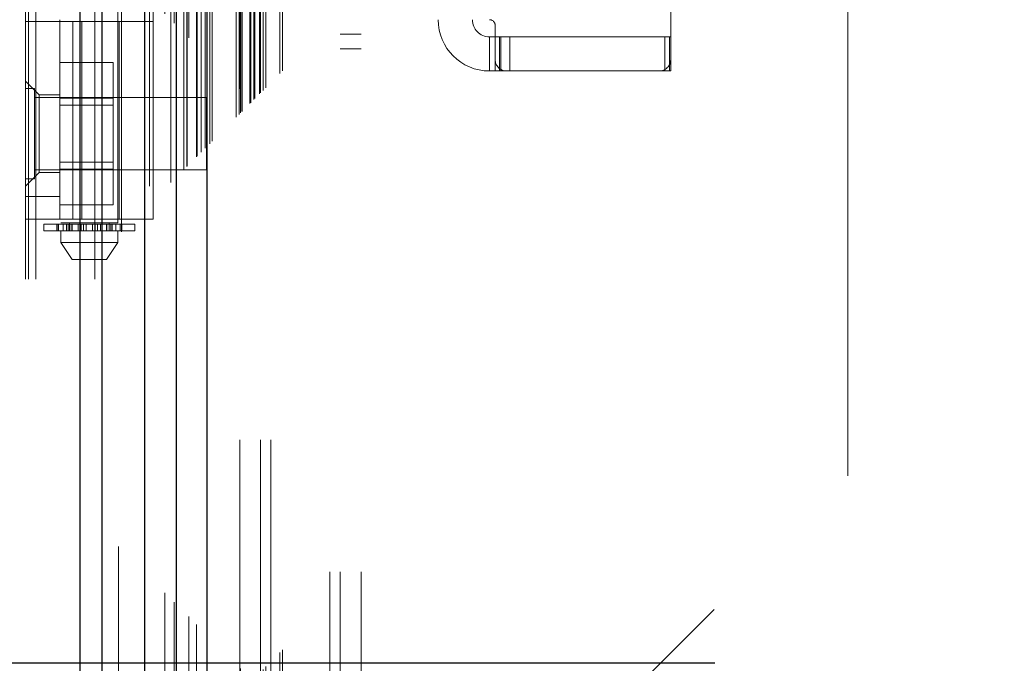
# Model space of a CAD drawing. Header units: inches. Extents: x 0.2 to 10.8, y 0.2 to 8.2.
# Tile 76 of 171: x 3.02 to 3.19, y 3.175 to 3.286. Entities that reach past the tile are written whole.
import ezdxf

# ---------------------------------------------------------------- set-up
doc = ezdxf.new("R2010")
doc.units = ezdxf.units.IN
doc.header["$MEASUREMENT"] = 0
doc.linetypes.add('HIDDEN', pattern=[0.075, 0.05, -0.025])
doc.layers.add('DIMENSIONS', color=140, linetype='Continuous')
doc.layers.add('SLD-0', color=179, linetype='Continuous')
doc.styles.add('SLDTEXTSTYLE0', font='TXT', dxfattribs={"width": 0.7})
doc.dimstyles.new('SLDDIMSTYLE0', dxfattribs={"dimtxt": 0.084961, "dimasz": 0.13, "dimexe": 0, "dimexo": 0.0625, "dimgap": 0.02124, "dimtad": 0, "dimtih": 1, "dimtoh": 1, "dimlfac": 20, "dimrnd": 1e-09, "dimzin": 12, "dimdsep": 46, "dimtxsty": 'SLDTEXTSTYLE0', "dimsah": 1, "dimcen": 0.09, "dimadec": 0, "dimazin": 3, "dimtfac": 1, "dimtofl": 0, "dimtmove": 0, "dimatfit": 3, "dimfxl": 0, "dimfrac": 2, "dimtolj": 1, "dimtzin": 12, "dimarcsym": 0})

# ---------------------------------------------------------------- blocks, each defined once
blk = doc.blocks.new('_D')
at = {"layer": 'DIMENSIONS'}
for p, q in [((3.13996, 5.26916), (2.5826, 5.26916)), ((2.7076, 5.26916), (2.7076, 4.38519)), ((2.51069, 4.23114), (2.48216, 4.23114)), ((2.48216, 4.23114), (2.48216, 4.09611)), ((2.90452, 4.23114), (2.93305, 4.23114)), ((2.93305, 4.23114), (2.93305, 4.09611)), ((2.48216, 4.09611), (2.51069, 4.09611)), ((2.93305, 4.09611), (2.90452, 4.09611)), ((2.7076, 3.17499), (2.7076, 4.07709)), ((3.13996, 3.17499), (2.5826, 3.17499))]:
    blk.add_line(p, q, dxfattribs=at)
for points in [[(2.7076, 5.26916), (2.6876, 5.13916), (2.7276, 5.13916)], [(2.7076, 3.17499), (2.7276, 3.30499), (2.6876, 3.30499)]]:
    blk.add_solid(points, dxfattribs=at)
at = {"layer": 'DIMENSIONS', "char_height": 0.083333, "attachment_point": 1, "style": 'SLDTEXTSTYLE0'}
for s, insert in [('41.88', (2.54603, 4.35758)), ('1063.8', (2.51069, 4.20353))]:
    blk.add_mtext(s, dxfattribs=dict(at, insert=insert))

msp = doc.modelspace()

# ---------------------------------------------------------------- linework, layer by layer
at = {"layer": 'SLD-0', "linetype": 'HIDDEN', "lineweight": 18}
for p, q in [((3.0227218, 3.0413208), (3.0227218, 5.7725526)), ((3.0209218, 3.0413208), (3.0209218, 5.4088184)), ((3.021449, 3.0413208), (3.021449, 5.4081103)), ((3.0227218, 3.0413208), (3.0227218, 5.4075115)), ((3.0328946, 3.0413208), (3.0328946, 5.4027261)), ((3.0341673, 3.0413208), (3.0341673, 5.4025708)), ((3.0369489, 5.3951857), (3.0369489, 3.048966)), ((3.0375032, 3.0495095), (3.0375032, 5.3946388)), ((3.0450049, 5.3871566), (3.0450049, 3.0569917)), ((3.0423051, 3.0574071), (3.0423051, 5.3867412)), ((3.042985, 3.0574713), (3.042985, 5.386677)), ((3.0460262, 3.0580325), (3.0460262, 5.3861158)), ((3.0465693, 5.3855724), (3.0465693, 3.0585745)), ((3.048276, 3.0602823), (3.048276, 5.383866)), ((3.0487644, 3.0607707), (3.0487644, 5.3833776)), ((3.0488542, 3.0608605), (3.0488542, 5.3832878)), ((3.0490986, 5.3830506), (3.0490986, 3.0611072)), ((3.0504556, 5.3817059), (3.0504556, 3.0624424)), ((3.0504741, 3.0624791), (3.0504741, 5.3816701)), ((3.0505545, 3.0625608), (3.0505545, 5.3815875)), ((3.051271, 3.063284), (3.051271, 5.3808593)), ((3.0519459, 3.0639521), (3.0519459, 5.3801961)), ((3.0522282, 5.3799388), (3.0522282, 3.0642095)), ((3.0527273, 3.0647336), (3.0527273, 5.3794147)), ((3.0531657, 3.065172), (3.0531657, 5.3789763)), ((3.0572961, 3.0693024), (3.0572961, 5.3748459)), ((3.0577961, 3.0698024), (3.0577961, 5.3743459)), ((3.0580461, 5.3740959), (3.0580461, 3.0700524)), ((3.0580461, 3.0700524), (3.0580461, 5.3740959)), ((3.0582961, 3.0703024), (3.0582961, 5.3738459)), ((3.0583247, 3.0703128), (3.0583247, 5.3738205)), ((3.0596711, 3.0716774), (3.0596711, 5.3724709)), ((3.0596711, 3.0716774), (3.0596711, 5.3724709)), ((3.0598156, 3.0718219), (3.0598156, 5.3723264)), ((3.0603732, 3.0723795), (3.0603732, 5.3717688)), ((3.0605461, 3.0725524), (3.0605461, 5.3715959)), ((3.0615196, 3.0735153), (3.0615196, 5.3706332)), ((3.061944, 3.0739503), (3.061944, 5.370198)), ((3.0624078, 3.0744141), (3.0624078, 5.3697342)), ((3.0648621, 3.0768684), (3.0648621, 5.3672799)), ((3.0652991, 3.0773087), (3.0652991, 5.3668535)), ((3.0734718, 3.0907708), (3.0734718, 5.3533208)), ((3.0734718, 3.0907708), (3.0734718, 5.3533208)), ((3.0752718, 3.0907708), (3.0752718, 5.3533208)), ((3.0788718, 3.0907708), (3.0788718, 5.3533208)), ((3.0579096, 3.1135991), (3.0579096, 5.3305491)), ((3.0615096, 3.1135991), (3.0615096, 5.3305491)), ((3.0633096, 3.1135991), (3.0633096, 5.3305491)), ((3.0633096, 3.1135991), (3.0633096, 5.3305491)), ((3.1629096, 3.2073491), (3.1629096, 5.2367991)), ((3.0270241, 3.3986834), (3.0270241, 3.2510456)), ((3.0368666, 3.2510456), (3.0368666, 3.3986834)), ((3.1323391, 3.279266), (3.1323391, 3.3717857)), ((3.0209218, 3.2858605), (3.042969, 3.2858605)), ((3.0268273, 3.2861558), (3.0268273, 3.2858605)), ((3.0268273, 3.251707), (3.0268273, 3.2858605)), ((3.0290923, 3.251707), (3.0290923, 3.2858605)), ((3.0306207, 3.2858605), (3.0306207, 3.251707)), ((3.0370635, 3.251707), (3.0370635, 3.2858605)), ((3.042969, 3.251707), (3.042969, 3.2858605)), ((3.0752718, 3.2836458), (3.0788718, 3.2836458)), ((3.1020241, 3.2851716), (3.1020241, 3.279266)), ((3.1010399, 3.283203), (3.1010399, 3.2772975)), ((3.1010399, 3.283203), (3.1020241, 3.283203)), ((3.1020241, 3.283203), (3.1030084, 3.283203)), ((3.1027856, 3.2772975), (3.1027856, 3.283203)), ((3.1030084, 3.2772975), (3.1030084, 3.283203)), ((3.1313548, 3.283203), (3.1030084, 3.283203)), ((3.10454, 3.2772975), (3.10454, 3.283203)), ((3.1313548, 3.283203), (3.1323391, 3.283203)), ((3.1313548, 3.2772975), (3.1313548, 3.283203)), ((3.132125, 3.2772975), (3.132125, 3.283203)), ((3.0752718, 3.2811458), (3.0788718, 3.2811458)), ((3.0268273, 3.2787683), (3.0360773, 3.2787683)), ((3.0360773, 3.2726195), (3.0360773, 3.2787683)), ((3.1020241, 3.2772975), (3.1020241, 3.279266)), ((3.1323391, 3.2772975), (3.1323391, 3.279266)), ((3.1020241, 3.2772975), (3.1010399, 3.2772975)), ((3.1030084, 3.2772975), (3.1020241, 3.2772975)), ((3.1039926, 3.2772975), (3.1030084, 3.2772975)), ((3.1039926, 3.2772975), (3.1303706, 3.2772975)), ((3.1313548, 3.2772975), (3.1303706, 3.2772975)), ((3.1323391, 3.2772975), (3.1313548, 3.2772975)), ((3.023284, 3.2731637), (3.0209218, 3.2755259)), ((3.0224843, 3.2742833), (3.0209218, 3.2742833)), ((3.0224843, 3.2586583), (3.0224843, 3.2742833)), ((3.0521718, 3.2727208), (3.0224843, 3.2727208)), ((3.023284, 3.2731637), (3.023284, 3.2664708)), ((3.0268273, 3.2731637), (3.023284, 3.2731637)), ((3.0268273, 3.2726195), (3.0360773, 3.2726195)), ((3.0360773, 3.260322), (3.0360773, 3.2726195)), ((3.0521718, 3.2602208), (3.0521718, 3.2727208)), ((3.0360773, 3.2713683), (3.0268273, 3.2713683)), ((3.023284, 3.2664708), (3.023284, 3.2597779)), ((3.0268273, 3.2615733), (3.0360773, 3.2615733)), ((3.0224843, 3.2602208), (3.0521718, 3.2602208)), ((3.0268273, 3.260322), (3.0360773, 3.260322)), ((3.0360773, 3.2541732), (3.0360773, 3.260322)), ((3.0209218, 3.2574156), (3.023284, 3.2597779)), ((3.0209218, 3.2586583), (3.0224843, 3.2586583)), ((3.023284, 3.2597779), (3.0268273, 3.2597779)), ((3.0268273, 3.255644), (3.0209218, 3.255644)), ((3.0268273, 3.2541732), (3.0360773, 3.2541732)), ((3.042969, 3.251707), (3.0209218, 3.251707)), ((3.0240714, 3.2508487), (3.0273997, 3.2508487)), ((3.0240714, 3.2508487), (3.0240714, 3.2496676)), ((3.0273997, 3.2496676), (3.0240714, 3.2496676)), ((3.0263432, 3.2508487), (3.0263432, 3.2496676)), ((3.0263648, 3.2496676), (3.0263648, 3.2508487)), ((3.026635, 3.2508487), (3.026635, 3.2496676)), ((3.0368666, 3.2510456), (3.0270241, 3.2510456)), ((3.0270241, 3.2496676), (3.0270241, 3.2476991)), ((3.0273997, 3.2508487), (3.0273997, 3.2496676)), ((3.0273997, 3.2508487), (3.0280113, 3.2508487)), ((3.0280113, 3.2496676), (3.0273997, 3.2496676)), ((3.0280113, 3.2496676), (3.0280113, 3.2508487)), ((3.0280113, 3.2508487), (3.0289596, 3.2508487)), ((3.0285877, 3.2496676), (3.0280113, 3.2496676)), ((3.0282571, 3.2496676), (3.0282571, 3.2508487)), ((3.0285005, 3.2510456), (3.0285005, 3.2496676)), ((3.0285005, 3.2508487), (3.0285005, 3.2496676)), ((3.028544, 3.2508487), (3.028544, 3.2496676)), ((3.028549, 3.2496676), (3.028549, 3.2508487)), ((3.0285877, 3.2496676), (3.0353031, 3.2496676)), ((3.0289209, 3.2496676), (3.0289209, 3.2508487)), ((3.0289596, 3.2508487), (3.0289596, 3.2496676)), ((3.0289596, 3.2508487), (3.028969, 3.2508487)), ((3.0289596, 3.2508487), (3.0300134, 3.2508487)), ((3.028969, 3.2496676), (3.028969, 3.2508487)), ((3.0300134, 3.2508487), (3.0300134, 3.2496676)), ((3.0300134, 3.2508487), (3.0305225, 3.2508487)), ((3.0305225, 3.2496676), (3.0305225, 3.2508487)), ((3.0305225, 3.2508487), (3.0309571, 3.2508487)), ((3.0309571, 3.2508487), (3.0309571, 3.2496676)), ((3.0309571, 3.2508487), (3.0313998, 3.2508487)), ((3.0313998, 3.2496676), (3.0313998, 3.2508487)), ((3.0313998, 3.2508487), (3.032491, 3.2508487)), ((3.032491, 3.2508487), (3.032491, 3.2496676)), ((3.032491, 3.2508487), (3.0329336, 3.2508487)), ((3.0329336, 3.2496676), (3.0329336, 3.2508487)), ((3.0329336, 3.2508487), (3.0333683, 3.2508487)), ((3.0333683, 3.2508487), (3.0333683, 3.2496676)), ((3.0333683, 3.2508487), (3.0338774, 3.2508487)), ((3.0338774, 3.2496676), (3.0338774, 3.2508487)), ((3.0338774, 3.2508487), (3.0349218, 3.2508487)), ((3.0349218, 3.2508487), (3.0349312, 3.2508487)), ((3.0349218, 3.2508487), (3.0349218, 3.2496676)), ((3.0349312, 3.2496676), (3.0349312, 3.2508487)), ((3.0349312, 3.2508487), (3.0358794, 3.2508487)), ((3.0349698, 3.2508487), (3.0349698, 3.2496676)), ((3.0358794, 3.2496676), (3.0353031, 3.2496676)), ((3.0353418, 3.2508487), (3.0353418, 3.2496676)), ((3.0353468, 3.2496676), (3.0353468, 3.2508487)), ((3.0353903, 3.2496676), (3.0353903, 3.2510456)), ((3.0353903, 3.2496676), (3.0353903, 3.2508487)), ((3.0356336, 3.2508487), (3.0356336, 3.2496676)), ((3.0358794, 3.2508487), (3.0358794, 3.2496676)), ((3.0358794, 3.2508487), (3.0364911, 3.2508487)), ((3.0364911, 3.2496676), (3.0358794, 3.2496676)), ((3.0364911, 3.2496676), (3.0364911, 3.2508487)), ((3.0364911, 3.2508487), (3.0398194, 3.2508487)), ((3.0398194, 3.2496676), (3.0364911, 3.2496676)), ((3.0368666, 3.2476991), (3.0368666, 3.2496676)), ((3.0372558, 3.2496676), (3.0372558, 3.2508487)), ((3.0375259, 3.2508487), (3.0375259, 3.2496676)), ((3.0375476, 3.2496676), (3.0375476, 3.2508487)), ((3.0398194, 3.2496676), (3.0398194, 3.2508487)), ((3.0270241, 3.2476991), (3.0368666, 3.2476991)), ((3.0270241, 3.2476991), (3.0289926, 3.2447464)), ((3.0348981, 3.2447464), (3.0368666, 3.2476991)), ((3.0289926, 3.2447464), (3.0348981, 3.2447464)), ((3.0691596, 3.1135991), (3.1629096, 3.2073491))]:
    msp.add_line(p, q, dxfattribs=at)
at = {"layer": 'SLD-0', "linetype": 'Continuous', "lineweight": 25}
for p, q in [((3.030349, 3.0413208), (3.030349, 5.4027261)), ((3.0341673, 3.0413208), (3.0341673, 5.4025708)), ((3.0414596, 5.3871566), (3.0414596, 3.0569917)), ((3.0469103, 5.3817059), (3.0469103, 3.0624424)), ((3.0522282, 5.3799388), (3.0522282, 3.0642095))]:
    msp.add_line(p, q, dxfattribs=at)
at = {"layer": 'SLD-0', "linetype": 'HIDDEN', "lineweight": 18, "flags": 128}
msp.add_lwpolyline([(3.0579238, 5.3742093), (3.0579244, 4.1977055), (3.0579238, 3.0699485)], dxfattribs=at)
at = {"layer": 'SLD-0', "linetype": 'HIDDEN', "lineweight": 18}
for centre, radius, start, end in [((3.1010399, 3.2861558), 0.0088583, 180, 270), ((3.1010399, 3.2861558), 0.0029528, 180, 270), ((3.1010399, 3.2851716), 0.0009843, 0, 90), ((3.1039926, 3.279266), 0.0019685, 180, 270), ((3.1303706, 3.279266), 0.0019685, 270, 0)]:
    msp.add_arc(centre, radius, start, end, dxfattribs=at)
msp.add_open_spline([(3.0613271, 3.0733383), (3.0613258, 3.0764195), (3.0613221, 3.0847804), (3.0613223, 3.0988538), (3.0613233, 3.115487), (3.0613239, 3.1323381), (3.0613233, 3.1586738), (3.0613235, 3.1945858), (3.0613234, 3.2793573), (3.0613235, 3.4459955), (3.0613234, 3.7707452), (3.0613234, 4.26624), (3.0613237, 4.7209462), (3.0613232, 5.0585966), (3.061324, 5.1816665), (3.0613231, 5.2588976), (3.0613242, 5.290587), (3.0613227, 5.3166768), (3.0613222, 5.3367156), (3.0613247, 5.3497503), (3.0613301, 5.3609321), (3.061337, 5.3677281), (3.0613402, 5.3707973)], degree=3, knots=[0, 0, 0, 0, 0.00402339, 0.01091756, 0.01837698, 0.02574282, 0.03292153, 0.05276589, 0.07263643, 0.14361527, 0.27036056, 0.49669142, 0.7906276, 0.86411164, 0.93759209, 0.9513311, 0.96495928, 0.97897177, 0.98539885, 0.99112579, 0.99599235, 1, 1, 1, 1], dxfattribs=at)

# ---------------------------------------------------------------- dimensions: what is measured, and where the dimension line sits
at = {"layer": 'DIMENSIONS'}
dim = msp.add_linear_dim(base=(2.7076014, 3.1749908), p1=(3.1899596, 5.2691574), p2=(3.1899596, 3.1749908), angle=90, dimstyle='SLDDIMSTYLE0', dxfattribs=at)
dim.commit()
dim.dimension.update_dxf_attribs({"geometry": '_D', "text_midpoint": (2.7076014, 4.2311406), "dimtype": 160})

doc.saveas('drawing.dxf')
